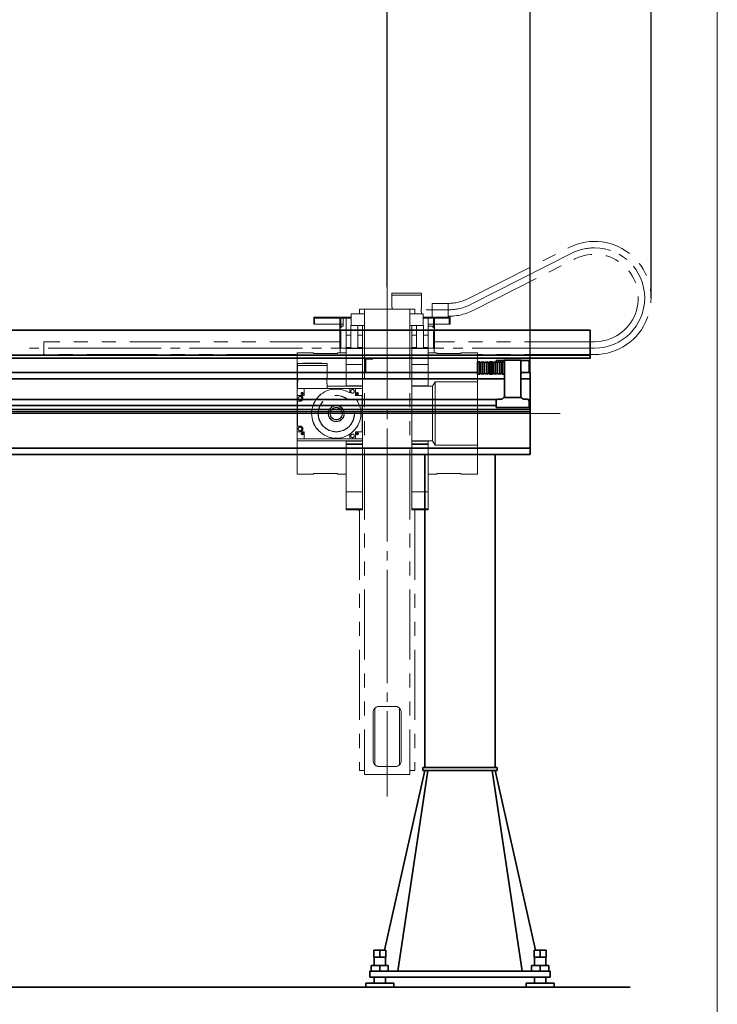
# Model space of a CAD drawing. Header units: millimetres. Extents: x 20 to 400, y 0 to 275.
# Tile 8 of 21: x 127 to 190, y 96 to 185. Entities that reach past the tile are written whole.
import ezdxf

# ---------------------------------------------------------------- set-up
doc = ezdxf.new("R2010")
doc.units = ezdxf.units.MM
for name, pattern in [('SLD-Durchgehend', [0]), ('SLD-Phantom', [12.7, 6.35, -1.27, 1.27, -1.27, 1.27, -1.27]), ('SLD-Punktstrich', [19.05, 15.24, -1.27, 1.27, -1.27])]:
    doc.linetypes.add(name, pattern=pattern)
doc.layers.add('KOPF', color=7, linetype='SLD-Durchgehend')
doc.styles.add('SLDTEXTSTYLE0', font='Gill Sans MT Pro Medium')
doc.dimstyles.new('SLDDIMSTYLE0', dxfattribs={"dimtxt": 1.924756, "dimasz": 2.5, "dimexe": 0, "dimexo": 0.0625, "dimgap": 0.481189, "dimtad": 1, "dimlfac": 55, "dimrnd": 1e-09, "dimzin": 12, "dimdsep": 46, "dimtxsty": 'SLDTEXTSTYLE0', "dimsah": 1, "dimcen": 0.09, "dimadec": 0, "dimazin": 3, "dimtfac": 1, "dimtofl": 0, "dimtmove": 0, "dimatfit": 3, "dimfxl": 1, "dimfrac": 2, "dimtolj": 1, "dimtzin": 12, "dimarcsym": 0})
doc.dimstyles.new('SLDDIMSTYLE2', dxfattribs={"dimtxt": 1.924756, "dimasz": 2.5, "dimexe": 0, "dimexo": 0.0625, "dimgap": 0.481189, "dimtad": 1, "dimdec": 1, "dimlfac": 55, "dimrnd": 1e-09, "dimzin": 12, "dimdsep": 46, "dimtxsty": 'SLDTEXTSTYLE0', "dimsah": 1, "dimcen": 0.09, "dimadec": 0, "dimazin": 3, "dimtfac": 1, "dimtofl": 0, "dimtmove": 0, "dimatfit": 3, "dimfxl": 1, "dimfrac": 2, "dimtolj": 1, "dimtzin": 12, "dimarcsym": 0})

# ---------------------------------------------------------------- blocks, each defined once
blk = doc.blocks.new('_D_1')
at = {"layer": 'KOPF', "color": 7}
for p, q in [((60.503, 182.422), (60.503, 195.531)), ((160.062, 160.603), (160.062, 195.531)), ((160.062, 194.531), (60.503, 194.531))]:
    blk.add_line(p, q, dxfattribs=at)
for points in [[(60.503, 194.531), (63.003, 194.181), (63.003, 194.881)], [(160.062, 194.531), (157.562, 194.881), (157.562, 194.181)]]:
    blk.add_solid(points, dxfattribs=at)
at = {"layer": 'KOPF', "color": 7, "insert": (94.057, 197.634), "char_height": 2.11667, "attachment_point": 1, "style": 'SLDTEXTSTYLE0'}
blk.add_mtext('Hub, course, stroke = sy+ay', dxfattribs=at)
blk = doc.blocks.new('_D_3')
at = {"layer": 'KOPF', "color": 7}
for p, q in [((160.062, 160.603), (160.062, 195.531)), ((173.026, 152.331), (173.026, 195.531)), ((173.026, 194.531), (160.062, 194.531))]:
    blk.add_line(p, q, dxfattribs=at)
for points in [[(160.062, 194.531), (162.562, 194.181), (162.562, 194.881)], [(173.026, 194.531), (170.526, 194.881), (170.526, 194.181)]]:
    blk.add_solid(points, dxfattribs=at)
at = {"layer": 'KOPF', "color": 7, "insert": (165.75, 197.634), "char_height": 2.117, "attachment_point": 1, "style": 'SLDTEXTSTYLE0'}
blk.add_mtext('B', dxfattribs=at)
blk = doc.blocks.new('_D_4')
at = {"layer": 'KOPF', "color": 7}
for p, q in [((47.571, 152.331), (47.571, 200.531)), ((173.026, 152.331), (173.026, 200.531)), ((173.026, 199.531), (47.571, 199.531))]:
    blk.add_line(p, q, dxfattribs=at)
for points in [[(47.571, 199.531), (50.071, 199.181), (50.071, 199.881)], [(173.026, 199.531), (170.526, 199.881), (170.526, 199.181)]]:
    blk.add_solid(points, dxfattribs=at)
at = {"layer": 'KOPF', "color": 7, "insert": (100.799, 202.634), "char_height": 2.11667, "attachment_point": 1, "style": 'SLDTEXTSTYLE0'}
blk.add_mtext('Ly = A+sy+ay+B', dxfattribs=at)
blk = doc.blocks.new('_D_6')
at = {"layer": 'KOPF', "color": 7}
for p, q in [((173.026, 152.331), (173.026, 195.531)), ((183.994, 159.622), (183.994, 195.531)), ((173.026, 194.531), (183.994, 194.531))]:
    blk.add_line(p, q, dxfattribs=at)
for points in [[(173.026, 194.531), (175.526, 194.181), (175.526, 194.881)], [(183.994, 194.531), (181.494, 194.881), (181.494, 194.181)]]:
    blk.add_solid(points, dxfattribs=at)
at = {"layer": 'KOPF', "color": 7, "insert": (175.378, 197.634), "char_height": 2.1167, "attachment_point": 1, "style": 'SLDTEXTSTYLE0'}
blk.add_mtext('603.3', dxfattribs=at)

msp = doc.modelspace()

# ---------------------------------------------------------------- linework, layer by layer
at = {"color": 7, "linetype": 'SLD-Phantom', "lineweight": 18}
for p, q in [((167.38389, 159.5577), (176.55189, 164.19684)), ((167.90928, 158.51942), (177.07728, 163.15856)), ((160.49228, 160.04886), (160.49228, 159.86704)), ((161.83773, 160.04886), (160.49228, 160.04886)), ((160.49228, 159.86704), (163.18319, 159.86704)), ((160.49409, 159.86704), (160.49409, 158.79363)), ((160.97409, 160.06704), (160.97409, 160.04886)), ((161.83773, 160.06704), (160.97409, 160.06704)), ((162.70137, 160.06704), (161.83773, 160.06704)), ((163.18319, 160.04886), (161.83773, 160.04886)), ((162.70137, 160.04886), (162.70137, 160.06704)), ((163.18137, 158.79379), (163.18137, 159.86704)), ((163.18319, 159.86704), (163.18319, 160.04886)), ((165.5804, 159.13086), (164.12586, 159.13086)), ((164.12586, 157.87613), (164.12586, 159.13086)), ((165.5804, 157.87613), (165.5804, 159.13086)), ((165.59422, 159.13067), (165.5804, 159.13067)), ((156.80768, 158.18158), (158.01677, 158.18158)), ((156.80768, 157.12704), (156.80768, 158.18158)), ((157.55313, 158.6034), (157.55313, 158.18158)), ((157.55313, 158.6034), (158.01677, 158.6034)), ((158.01677, 158.6034), (158.01677, 116.42158)), ((158.01677, 158.6034), (162.10768, 158.6034)), ((162.10768, 158.6034), (162.10768, 116.42158)), ((162.10768, 158.6034), (162.57131, 158.6034)), ((162.10768, 158.18158), (163.31677, 158.18158)), ((162.57131, 158.6034), (162.57131, 158.18158)), ((163.18137, 158.18158), (163.18137, 158.21349)), ((163.31677, 157.12704), (163.31677, 158.18158)), ((165.59422, 157.96704), (165.5804, 157.96704)), ((153.39859, 157.23977), (153.39859, 157.87613)), ((153.39859, 157.87613), (156.03495, 157.87613)), ((153.39859, 157.23977), (153.47131, 157.23977)), ((153.47131, 157.8034), (153.47131, 157.23977)), ((155.77131, 157.8034), (153.47131, 157.8034)), ((153.47131, 157.23977), (155.77131, 157.23977)), ((155.77131, 156.51249), (155.77131, 157.8034)), ((156.03495, 157.8034), (155.86222, 157.8034)), ((155.86222, 156.94886), (155.86222, 157.8034)), ((155.86222, 157.23977), (156.0804, 157.23977)), ((156.03495, 157.8034), (156.03495, 157.87613)), ((156.03495, 157.87613), (156.33495, 157.87613)), ((156.03495, 157.8034), (156.33495, 157.8034)), ((156.0804, 157.78522), (156.0804, 157.05795)), ((156.33495, 157.78522), (156.0804, 157.78522)), ((156.80768, 157.87613), (156.33495, 157.87613)), ((156.33495, 157.87613), (156.33495, 157.78522)), ((156.80768, 157.78522), (156.33495, 157.78522)), ((156.33495, 157.78522), (156.33495, 156.23977)), ((156.76677, 157.12704), (156.76677, 155.05795)), ((156.80768, 157.12704), (156.76677, 157.12704)), ((156.80768, 157.12704), (158.01677, 157.12704)), ((157.39404, 155.05795), (157.39404, 157.12704)), ((157.82586, 157.12704), (157.82586, 156.23977)), ((162.10768, 157.12704), (163.31677, 157.12704)), ((162.29859, 156.23977), (162.29859, 157.12704)), ((162.7304, 157.12704), (162.7304, 155.05795)), ((163.78949, 157.87613), (163.31677, 157.87613)), ((163.78949, 157.78522), (163.31677, 157.78522)), ((163.35768, 157.12704), (163.31677, 157.12704)), ((163.35768, 155.05795), (163.35768, 157.12704)), ((163.78949, 157.87613), (165.76222, 157.87613)), ((163.78949, 157.78522), (163.78949, 157.87613)), ((164.26222, 157.8034), (163.78949, 157.8034)), ((163.78949, 156.23977), (163.78949, 157.78522)), ((163.78949, 157.23977), (164.26222, 157.23977)), ((164.26222, 156.94886), (164.26222, 157.8034)), ((165.68949, 157.8034), (164.35313, 157.8034)), ((164.35313, 156.51249), (164.35313, 157.8034)), ((164.35313, 157.23977), (165.68949, 157.23977)), ((165.68949, 157.8034), (165.68949, 157.23977)), ((165.68949, 157.23977), (165.76222, 157.23977)), ((165.76222, 157.23977), (165.76222, 157.87613)), ((155.77131, 155.05795), (155.77131, 156.51249)), ((155.77131, 156.51249), (155.86222, 156.51249)), ((155.97131, 157.05795), (155.78949, 156.87613)), ((155.78949, 156.87613), (155.78949, 156.6034)), ((155.78949, 156.6034), (155.86222, 156.6034)), ((155.86222, 156.6034), (155.86222, 155.05795)), ((156.0804, 157.05795), (155.97131, 157.05795)), ((156.76677, 156.23977), (156.33495, 156.23977)), ((156.33495, 156.23977), (156.33495, 155.14886)), ((157.82586, 156.23977), (157.39404, 156.23977)), ((157.82586, 156.23977), (157.82586, 155.14886)), ((162.7304, 156.23977), (162.29859, 156.23977)), ((162.29859, 155.14886), (162.29859, 156.23977)), ((163.78949, 156.23977), (163.35768, 156.23977)), ((164.15313, 157.05795), (163.78949, 157.05795)), ((163.78949, 155.14886), (163.78949, 156.23977)), ((164.33495, 156.87613), (164.15313, 157.05795)), ((164.26222, 156.6034), (164.33495, 156.6034)), ((164.26222, 155.05795), (164.26222, 156.6034)), ((164.35313, 156.51249), (164.26222, 156.51249)), ((164.33495, 156.6034), (164.33495, 156.87613)), ((164.35313, 155.05795), (164.35313, 156.51249)), ((128.92131, 155.65795), (128.92131, 154.49431)), ((155.77131, 155.65795), (128.92131, 155.65795)), ((178.86695, 155.65795), (164.35313, 155.65795)), ((151.8804, 154.49431), (128.92131, 154.49431)), ((153.3804, 154.64886), (151.8804, 154.64886)), ((151.8804, 154.64886), (151.8804, 152.31225)), ((153.3804, 154.59431), (153.3804, 154.64886)), ((155.56222, 154.59431), (153.3804, 154.59431)), ((156.33495, 154.64886), (155.56222, 154.64886)), ((155.56222, 154.64886), (155.56222, 154.59431)), ((155.77131, 155.05795), (155.78949, 155.05795)), ((155.78949, 155.05795), (155.78949, 154.64886)), ((155.86222, 155.05795), (155.78949, 155.05795)), ((156.76677, 155.14886), (156.33495, 155.14886)), ((156.33495, 155.14886), (156.33495, 155.05795)), ((156.33495, 155.05795), (156.33495, 154.43977)), ((157.82586, 155.05795), (156.33495, 155.05795)), ((157.82586, 154.43977), (156.33495, 154.43977)), ((156.33495, 154.43977), (156.33495, 153.6034)), ((157.82586, 155.14886), (157.39404, 155.14886)), ((157.82586, 155.14886), (157.82586, 155.05795)), ((157.82586, 154.43977), (157.82586, 155.05795)), ((157.82586, 154.43977), (157.82586, 153.6034)), ((162.7304, 155.14886), (162.29859, 155.14886)), ((162.29859, 155.05795), (162.29859, 155.14886)), ((162.29859, 154.43977), (162.29859, 155.05795)), ((163.78949, 155.05795), (162.29859, 155.05795)), ((162.29859, 153.6034), (162.29859, 154.43977)), ((163.78949, 154.43977), (162.29859, 154.43977)), ((163.78949, 155.14886), (163.35768, 155.14886)), ((163.78949, 155.05795), (163.78949, 155.14886)), ((163.78949, 154.43977), (163.78949, 155.05795)), ((164.56222, 154.64886), (163.78949, 154.64886)), ((163.78949, 153.6034), (163.78949, 154.43977)), ((164.33495, 155.05795), (164.26222, 155.05795)), ((164.35313, 155.05795), (164.33495, 155.05795)), ((164.33495, 154.64886), (164.33495, 155.05795)), ((164.56222, 154.59431), (164.56222, 154.64886)), ((166.74404, 154.59431), (164.56222, 154.59431)), ((168.24404, 154.64886), (166.74404, 154.64886)), ((166.74404, 154.64886), (166.74404, 154.59431)), ((168.24404, 152.31225), (168.24404, 154.64886)), ((178.86695, 154.49431), (168.24404, 154.49431)), ((151.91677, 153.68607), (151.91677, 153.50426)), ((154.60768, 153.68607), (151.91677, 153.68607)), ((151.91677, 153.50426), (154.60768, 153.50426)), ((151.91859, 153.50426), (151.91859, 152.43101)), ((152.39859, 153.70426), (152.39859, 153.68607)), ((154.12586, 153.70426), (152.39859, 153.70426)), ((154.12586, 153.68607), (154.12586, 153.70426)), ((154.60586, 152.43085), (154.60586, 153.50426)), ((154.60768, 153.50426), (154.60768, 153.68607)), ((157.82586, 153.6034), (156.33495, 153.6034)), ((156.33495, 153.6034), (156.33495, 151.64627)), ((157.82586, 153.6034), (157.82586, 151.64627)), ((163.78949, 153.6034), (162.29859, 153.6034)), ((162.29859, 151.64627), (162.29859, 153.6034)), ((163.78949, 151.64627), (163.78949, 153.6034)), ((151.8804, 152.31225), (151.93919, 152.31225)), ((151.8804, 152.31225), (151.8804, 151.62045)), ((151.91859, 151.85071), (151.91859, 151.41335)), ((154.58526, 152.31225), (156.33495, 152.31225)), ((154.60586, 151.41335), (154.60586, 151.84971)), ((168.24404, 152.31225), (163.78949, 152.31225)), ((164.42564, 152.0175), (164.16435, 151.62045)), ((164.42564, 146.28021), (164.42564, 152.0175)), ((168.24404, 152.0175), (164.42564, 152.0175)), ((168.24404, 152.0175), (168.24404, 152.31225)), ((168.24404, 146.28021), (168.24404, 152.0175)), ((151.91859, 151.62045), (151.8804, 151.62045)), ((151.8804, 146.67726), (151.8804, 151.62045)), ((151.89859, 150.78153), (151.89859, 151.41335)), ((151.89859, 151.41335), (152.53495, 151.41335)), ((152.28756, 151.02437), (152.32861, 150.98332)), ((152.32861, 150.93428), (152.29859, 150.90426)), ((152.40768, 150.90426), (152.29859, 150.90426)), ((152.37765, 150.98332), (152.40768, 151.01335)), ((152.40768, 150.90426), (152.37765, 150.93428)), ((152.40768, 151.01335), (152.40768, 150.90426)), ((152.42812, 150.90426), (152.40768, 150.90426)), ((152.40768, 150.90426), (152.41274, 150.89919)), ((152.40768, 150.90426), (152.40768, 150.88381)), ((152.41274, 150.89919), (152.40768, 150.88381)), ((152.42812, 150.90426), (152.41274, 150.89919)), ((152.53495, 150.77698), (152.53495, 151.41335)), ((152.53495, 151.41335), (156.65768, 151.41335)), ((157.82586, 151.62045), (154.60586, 151.62045)), ((157.82586, 151.64627), (156.33495, 151.64627)), ((156.65768, 151.41335), (156.65768, 151.01903)), ((156.66222, 151.41335), (156.65768, 151.41335)), ((156.66222, 151.01608), (156.66222, 151.41335)), ((157.17131, 151.41335), (156.66222, 151.41335)), ((157.17131, 150.77698), (157.17131, 151.41335)), ((157.17586, 151.41335), (157.17131, 151.41335)), ((157.17586, 150.77698), (157.17586, 151.41335)), ((157.17586, 151.41335), (157.80768, 151.41335)), ((157.28756, 150.99392), (157.27814, 151.01335)), ((157.29352, 150.89919), (157.27814, 150.90426)), ((157.29859, 150.90426), (157.27814, 150.90426)), ((157.29352, 150.89919), (157.29859, 150.90426)), ((157.29859, 150.88381), (157.29352, 150.89919)), ((157.29859, 151.01335), (157.32861, 150.98332)), ((157.29859, 150.90426), (157.29859, 151.01335)), ((157.32861, 150.93428), (157.29859, 150.90426)), ((157.29859, 150.88381), (157.29859, 150.90426)), ((157.40768, 150.90426), (157.29859, 150.90426)), ((157.37765, 150.98332), (157.4187, 151.02437)), ((157.40768, 150.90426), (157.37765, 150.93428)), ((157.80768, 151.41335), (157.80768, 150.77698)), ((157.82586, 151.64627), (157.82586, 151.62045)), ((157.82586, 151.62045), (157.82586, 146.67726)), ((163.78949, 151.64627), (162.29859, 151.64627)), ((162.29859, 151.62045), (162.29859, 151.64627)), ((164.16435, 151.62045), (162.29859, 151.62045)), ((162.29859, 146.67726), (162.29859, 151.62045)), ((164.16435, 146.67726), (164.16435, 151.62045)), ((151.89859, 150.78153), (152.15313, 150.78153)), ((151.89859, 150.77698), (151.89859, 150.78153)), ((152.15313, 150.77698), (151.89859, 150.77698)), ((151.89859, 150.29971), (151.89859, 150.77698)), ((151.91677, 150.29971), (151.89859, 150.29971)), ((151.91677, 150.29971), (151.91677, 150.26789)), ((152.15313, 150.26789), (151.91677, 150.26789)), ((151.91677, 150.26789), (151.91677, 150.26335)), ((152.15313, 150.26335), (151.91677, 150.26335)), ((151.91677, 148.01789), (151.91677, 150.26335)), ((152.20145, 150.77698), (152.53495, 150.77698)), ((157.17586, 150.77698), (157.17131, 150.77698)), ((157.17586, 150.77698), (157.80768, 150.77698)), ((157.78949, 147.50426), (157.78949, 150.77698)), ((151.89859, 147.98153), (151.91677, 147.98153)), ((151.89859, 147.50426), (151.89859, 147.98153)), ((152.15313, 147.50426), (151.89859, 147.50426)), ((151.89859, 147.49971), (151.89859, 147.50426)), ((152.15313, 147.49971), (151.89859, 147.49971)), ((151.89859, 146.86789), (151.89859, 147.49971)), ((151.91677, 148.01789), (152.15313, 148.01789)), ((151.91677, 148.01789), (151.91677, 148.01335)), ((152.15313, 148.01335), (151.91677, 148.01335)), ((151.91677, 148.01335), (151.91677, 147.98153)), ((152.53495, 147.50426), (152.20145, 147.50426)), ((152.32861, 147.29792), (152.28756, 147.25687)), ((152.29859, 147.37698), (152.32861, 147.34696)), ((152.29859, 147.37698), (152.40768, 147.37698)), ((152.37765, 147.34696), (152.40768, 147.37698)), ((152.40768, 147.26789), (152.37765, 147.29792)), ((152.40768, 147.39743), (152.40768, 147.37698)), ((152.40768, 147.39743), (152.41274, 147.38205)), ((152.41274, 147.38205), (152.40768, 147.37698)), ((152.40768, 147.37698), (152.42812, 147.37698)), ((152.40768, 147.37698), (152.40768, 147.26789)), ((152.41274, 147.38205), (152.42812, 147.37698)), ((152.53495, 146.86789), (152.53495, 147.50426)), ((156.65768, 147.26221), (156.65768, 146.86789)), ((156.66222, 146.86789), (156.66222, 147.26516)), ((157.17131, 146.86789), (157.17131, 147.50426)), ((157.17131, 147.50426), (157.17586, 147.50426)), ((157.17586, 146.86789), (157.17586, 147.50426)), ((157.17586, 147.50426), (157.80768, 147.50426)), ((157.27814, 147.37698), (157.29352, 147.38205)), ((157.27814, 147.37698), (157.29859, 147.37698)), ((157.28756, 147.35756), (157.27814, 147.37698)), ((157.29352, 147.38205), (157.29859, 147.39743)), ((157.29859, 147.37698), (157.29352, 147.38205)), ((157.29859, 147.37698), (157.29859, 147.39743)), ((157.29859, 147.37698), (157.40768, 147.37698)), ((157.29859, 147.26789), (157.29859, 147.37698)), ((157.29859, 147.37698), (157.32861, 147.34696)), ((157.32861, 147.29792), (157.29859, 147.26789)), ((157.37765, 147.34696), (157.40768, 147.37698)), ((157.4187, 147.25687), (157.37765, 147.29792)), ((157.80768, 147.50426), (157.80768, 146.86789)), ((157.82586, 146.67726), (151.8804, 146.67726)), ((151.8804, 146.67726), (151.8804, 145.98546)), ((152.53495, 146.86789), (151.89859, 146.86789)), ((156.65768, 146.86789), (152.53495, 146.86789)), ((157.82586, 146.63585), (156.33495, 146.63585)), ((156.33495, 146.38914), (156.33495, 146.63585)), ((157.82586, 146.38914), (156.33495, 146.38914)), ((156.33495, 146.34773), (156.33495, 146.38914)), ((156.66222, 146.86789), (156.65768, 146.86789)), ((157.17131, 146.86789), (156.66222, 146.86789)), ((157.17586, 146.86789), (157.17131, 146.86789)), ((157.80768, 146.86789), (157.17586, 146.86789)), ((157.82586, 146.67726), (157.82586, 146.63585)), ((157.82586, 146.63585), (157.82586, 146.38914)), ((157.82586, 146.38914), (157.82586, 146.34773)), ((162.29859, 146.67726), (164.16435, 146.67726)), ((162.29859, 146.63585), (162.29859, 146.67726)), ((163.78949, 146.63585), (162.29859, 146.63585)), ((162.29859, 146.38914), (162.29859, 146.63585)), ((163.78949, 146.38914), (162.29859, 146.38914)), ((162.29859, 146.34773), (162.29859, 146.38914)), ((163.78949, 146.63585), (163.78949, 146.38914)), ((163.78949, 146.38914), (163.78949, 146.34773)), ((164.16435, 146.67726), (164.42564, 146.28021)), ((151.8804, 145.98546), (156.33495, 145.98546)), ((151.8804, 145.98546), (151.8804, 143.64886)), ((157.82586, 146.34773), (156.33495, 146.34773)), ((156.33495, 146.34773), (156.33495, 142.05795)), ((157.82586, 146.34773), (157.82586, 142.05795)), ((163.78949, 146.34773), (162.29859, 146.34773)), ((162.29859, 142.05795), (162.29859, 146.34773)), ((163.78949, 142.05795), (163.78949, 146.34773)), ((168.24404, 145.98546), (163.78949, 145.98546)), ((164.42564, 146.28021), (168.24404, 146.28021)), ((168.24404, 145.98546), (168.24404, 146.28021)), ((168.24404, 143.64886), (168.24404, 145.98546)), ((153.3804, 143.64886), (153.3804, 143.7034)), ((153.3804, 143.7034), (155.56222, 143.7034)), ((155.56222, 143.7034), (155.56222, 143.64886)), ((164.56222, 143.64886), (164.56222, 143.7034)), ((164.56222, 143.7034), (166.74404, 143.7034)), ((166.74404, 143.7034), (166.74404, 143.64886)), ((151.8804, 143.64886), (153.3804, 143.64886)), ((155.56222, 143.64886), (156.33495, 143.64886)), ((164.56222, 143.64886), (163.78949, 143.64886)), ((168.24404, 143.64886), (166.74404, 143.64886)), ((157.82586, 142.05795), (156.33495, 142.05795)), ((156.33495, 142.05795), (156.33495, 140.51249)), ((157.82586, 142.05795), (157.82586, 140.51249)), ((163.78949, 142.05795), (162.29859, 142.05795)), ((162.29859, 140.51249), (162.29859, 142.05795)), ((163.78949, 140.51249), (163.78949, 142.05795)), ((157.82586, 140.51249), (156.33495, 140.51249)), ((156.33495, 140.51249), (156.33495, 140.42158)), ((157.82586, 140.42158), (156.33495, 140.42158)), ((157.55313, 140.42158), (157.55313, 116.78522)), ((157.82586, 140.51249), (157.82586, 140.42158)), ((163.78949, 140.51249), (162.29859, 140.51249)), ((162.29859, 140.42158), (162.29859, 140.51249)), ((163.78949, 140.42158), (162.29859, 140.42158)), ((162.57131, 140.42158), (162.57131, 116.78522)), ((163.78949, 140.42158), (163.78949, 140.51249)), ((158.93495, 122.42878), (158.93495, 117.32347)), ((160.78949, 122.6034), (159.33495, 122.6034)), ((161.18949, 122.42878), (161.18949, 117.32347)), ((158.78949, 122.05795), (158.78949, 117.69431)), ((161.33495, 117.69431), (161.33495, 122.05795)), ((159.33495, 117.14886), (160.78949, 117.14886)), ((157.55313, 116.78522), (158.01677, 116.78522)), ((158.01677, 116.42158), (162.10768, 116.42158)), ((162.10768, 116.78522), (162.57131, 116.78522))]:
    msp.add_line(p, q, dxfattribs=at)
at = {"color": 7, "linetype": 'SLD-Durchgehend', "lineweight": 35}
for p, q in [((178.4804, 156.71249), (64.82586, 156.71249)), ((178.4804, 154.43977), (178.4804, 156.71249)), ((178.4804, 154.43977), (68.71677, 154.43977)), ((178.4804, 154.16704), (178.4804, 154.43977)), ((158.02586, 154.16704), (68.71677, 154.16704)), ((158.75313, 154.16704), (158.02586, 154.16704)), ((158.02586, 154.16704), (158.02586, 153.94375)), ((158.09859, 153.94375), (158.02586, 153.94375)), ((158.02586, 153.94375), (158.02586, 152.86704)), ((158.75313, 154.09431), (158.09859, 154.09431)), ((158.09859, 154.09431), (158.09859, 153.94375)), ((158.09859, 153.94375), (158.09859, 152.86704)), ((178.4804, 154.16704), (158.75313, 154.16704)), ((158.75313, 154.16704), (158.75313, 154.09431)), ((168.42586, 153.84886), (168.24404, 153.84886)), ((168.24404, 153.27613), (168.24404, 153.84886)), ((168.51677, 153.78522), (168.42586, 153.84886)), ((168.42586, 153.27613), (168.42586, 153.84886)), ((168.70768, 153.84886), (168.51677, 153.78522)), ((168.51677, 153.27613), (168.51677, 153.78522)), ((168.89859, 153.78522), (168.70768, 153.84886)), ((168.70768, 153.27613), (168.70768, 153.84886)), ((169.08949, 153.84886), (168.89859, 153.78522)), ((168.89859, 153.27613), (168.89859, 153.78522)), ((169.2804, 153.78522), (169.08949, 153.84886)), ((169.08949, 153.27613), (169.08949, 153.84886)), ((169.38949, 153.82158), (169.2804, 153.78522)), ((169.2804, 153.27613), (169.2804, 153.78522)), ((169.55313, 153.82158), (169.38949, 153.82158)), ((169.38949, 153.27613), (169.38949, 153.82158)), ((169.66222, 153.78522), (169.55313, 153.82158)), ((169.55313, 153.27613), (169.55313, 153.82158)), ((169.85313, 153.84886), (169.66222, 153.78522)), ((169.66222, 153.27613), (169.66222, 153.78522)), ((170.04404, 153.78522), (169.85313, 153.84886)), ((169.85313, 153.27613), (169.85313, 153.84886)), ((169.93495, 153.82158), (169.93495, 153.94886)), ((169.93495, 153.94886), (170.11677, 153.94886)), ((170.23495, 153.84886), (170.04404, 153.78522)), ((170.04404, 153.27613), (170.04404, 153.78522)), ((170.33495, 153.94886), (170.11677, 153.94886)), ((170.42586, 153.78522), (170.23495, 153.84886)), ((170.23495, 153.27613), (170.23495, 153.84886)), ((170.33495, 153.94886), (170.64444, 153.94886)), ((170.51677, 153.84886), (170.42586, 153.78522)), ((170.42586, 153.27613), (170.42586, 153.78522)), ((170.69859, 153.84886), (170.51677, 153.84886)), ((170.51677, 153.27613), (170.51677, 153.84886)), ((170.64444, 153.94886), (170.64444, 153.99723)), ((170.64444, 153.99723), (170.69859, 153.99723)), ((170.69859, 153.99723), (172.17131, 153.99723)), ((170.69859, 153.68721), (170.69859, 153.99723)), ((170.69859, 152.01265), (170.69859, 153.68721)), ((172.17131, 153.68721), (172.17131, 153.99723)), ((172.17131, 153.99723), (172.22546, 153.99723)), ((172.17131, 152.01265), (172.17131, 153.68721)), ((172.22546, 153.99723), (172.22546, 153.94886)), ((172.22546, 153.94886), (172.53495, 153.94886)), ((172.53495, 153.94886), (172.75313, 153.94886)), ((172.75313, 153.94886), (172.93495, 153.94886)), ((172.93495, 153.94886), (172.93495, 152.86704)), ((168.24404, 152.86704), (68.71677, 152.86704)), ((168.24404, 152.7034), (168.24404, 153.27613)), ((168.24404, 152.7034), (168.42586, 152.7034)), ((168.42586, 152.7034), (168.42586, 153.27613)), ((168.42586, 152.7034), (168.51677, 152.76704)), ((168.51677, 152.76704), (168.51677, 153.27613)), ((168.51677, 152.76704), (168.70768, 152.7034)), ((168.70768, 152.7034), (168.70768, 153.27613)), ((168.70768, 152.7034), (168.89859, 152.76704)), ((168.89859, 152.76704), (168.89859, 153.27613)), ((168.89859, 152.76704), (169.08949, 152.7034)), ((169.08949, 152.7034), (169.08949, 153.27613)), ((169.08949, 152.7034), (169.2804, 152.76704)), ((169.2804, 152.76704), (169.2804, 153.27613)), ((169.2804, 152.76704), (169.38949, 152.73067)), ((169.38949, 152.73067), (169.38949, 153.27613)), ((169.38949, 152.73067), (169.55313, 152.73067)), ((169.55313, 152.73067), (169.55313, 153.27613)), ((169.55313, 152.73067), (169.66222, 152.76704)), ((169.66222, 152.76704), (169.66222, 153.27613)), ((169.66222, 152.76704), (169.85313, 152.7034)), ((169.85313, 152.7034), (169.85313, 153.27613)), ((169.85313, 152.7034), (170.04404, 152.76704)), ((170.04404, 152.76704), (170.04404, 153.27613)), ((170.04404, 152.76704), (170.23495, 152.7034)), ((170.23495, 152.7034), (170.23495, 153.27613)), ((170.23495, 152.7034), (170.42586, 152.76704)), ((170.42586, 152.76704), (170.42586, 153.27613)), ((170.42586, 152.76704), (170.51677, 152.7034)), ((170.51677, 152.7034), (170.51677, 153.27613)), ((170.51677, 152.7034), (170.69859, 152.7034)), ((172.18227, 152.75185), (172.22546, 152.75185)), ((172.53495, 152.86704), (172.22546, 152.86704)), ((172.22546, 152.86704), (172.22546, 152.75185)), ((172.75313, 152.86704), (172.53495, 152.86704)), ((172.8099, 152.86704), (172.75313, 152.86704)), ((173.02404, 152.86704), (172.8099, 152.86704)), ((173.02404, 152.29431), (173.02404, 152.86704)), ((68.71677, 152.29431), (170.69859, 152.29431)), ((170.69859, 151.59565), (170.69859, 152.01265)), ((172.17131, 152.29431), (173.02586, 152.29431)), ((172.17131, 151.59565), (172.17131, 152.01265)), ((173.02586, 152.33067), (173.02404, 152.33067)), ((173.02586, 152.33067), (173.02586, 152.29431)), ((173.02586, 151.89431), (173.02586, 152.29431)), ((173.02586, 150.43431), (173.02586, 151.89431)), ((170.69859, 150.8034), (170.69859, 151.59565)), ((172.17131, 150.8034), (172.17131, 151.59565)), ((170.07257, 150.43431), (68.71677, 150.43431)), ((169.93495, 149.70704), (169.93495, 150.25795)), ((170.11677, 150.43977), (170.33495, 150.43977)), ((170.64665, 150.61613), (172.22324, 150.61613)), ((172.75313, 150.43977), (172.53495, 150.43977)), ((173.02404, 150.43431), (172.79733, 150.43431)), ((172.93495, 149.70704), (172.93495, 150.25795)), ((173.02586, 150.43431), (173.02404, 150.43431)), ((173.02404, 149.87067), (173.02404, 150.43431)), ((173.02586, 150.43431), (173.02586, 149.52522)), ((169.93495, 149.87067), (68.71677, 149.87067)), ((173.02586, 149.52522), (68.71677, 149.52522)), ((173.02586, 149.28886), (68.71677, 149.28886)), ((169.93495, 149.70704), (172.93495, 149.70704)), ((173.02404, 149.87067), (172.93495, 149.87067)), ((173.02586, 149.52522), (173.02586, 149.28886)), ((173.02586, 146.4034), (173.02586, 149.28886)), ((173.02586, 146.0034), (173.02586, 146.4034)), ((173.02586, 146.0034), (68.71677, 146.0034)), ((173.02404, 145.43067), (173.02404, 146.0034)), ((173.02586, 145.96704), (173.02404, 145.96704)), ((173.02586, 146.0034), (173.02586, 145.96704)), ((173.02404, 145.43067), (68.71677, 145.43067)), ((163.4804, 117.05795), (163.4804, 145.43067)), ((169.84404, 117.05795), (169.84404, 145.43067)), ((163.29859, 117.05795), (163.29859, 116.78522)), ((163.29859, 117.05795), (170.02586, 117.05795)), ((170.02586, 117.05795), (170.02586, 116.78522)), ((163.4804, 116.78522), (159.81618, 100.49977)), ((163.75313, 116.78522), (161.02586, 98.6034)), ((163.29859, 116.78522), (170.02586, 116.78522)), ((169.57131, 116.78522), (172.29859, 98.6034)), ((169.84404, 116.78522), (173.50827, 100.49977)), ((158.84404, 100.49977), (158.84404, 99.8634)), ((158.84404, 100.49977), (159.38949, 100.49977)), ((159.38949, 100.49977), (159.38949, 99.8634)), ((159.38949, 100.49977), (159.93495, 100.49977)), ((159.93495, 100.49977), (159.93495, 99.8634)), ((173.38949, 100.49977), (173.38949, 99.8634)), ((173.38949, 100.49977), (173.93495, 100.49977)), ((173.93495, 100.49977), (173.93495, 99.8634)), ((173.93495, 100.49977), (174.4804, 100.49977)), ((174.4804, 100.49977), (174.4804, 99.8634)), ((158.61677, 99.11249), (158.61677, 98.6034)), ((158.61677, 99.11249), (159.38949, 99.11249)), ((158.84404, 99.8634), (159.38949, 99.8634)), ((158.8804, 99.8634), (158.8804, 99.11249)), ((159.38949, 99.8634), (159.93495, 99.8634)), ((159.38949, 99.11249), (159.38949, 98.6034)), ((159.38949, 99.11249), (160.16222, 99.11249)), ((159.89859, 99.11249), (159.89859, 99.8634)), ((160.16222, 99.11249), (160.16222, 98.6034)), ((173.16222, 99.11249), (173.16222, 98.6034)), ((173.16222, 99.11249), (173.93495, 99.11249)), ((173.38949, 99.8634), (173.93495, 99.8634)), ((173.42586, 99.8634), (173.42586, 99.11249)), ((173.93495, 99.8634), (174.4804, 99.8634)), ((173.93495, 99.11249), (173.93495, 98.6034)), ((173.93495, 99.11249), (174.70768, 99.11249)), ((174.44404, 99.11249), (174.44404, 99.8634)), ((174.70768, 99.11249), (174.70768, 98.6034)), ((158.4804, 98.6034), (158.4804, 98.05795)), ((158.4804, 98.6034), (174.84404, 98.6034)), ((174.84404, 98.6034), (174.84404, 98.05795)), ((158.11677, 97.51249), (158.11677, 97.14886)), ((160.66222, 97.51249), (158.11677, 97.51249)), ((158.4804, 98.05795), (174.84404, 98.05795)), ((158.8804, 98.05795), (158.8804, 97.51249)), ((159.89859, 97.51249), (159.89859, 98.05795)), ((160.66222, 97.14886), (160.66222, 97.51249)), ((172.66222, 97.51249), (172.66222, 97.14886)), ((175.20768, 97.51249), (172.66222, 97.51249)), ((173.42586, 98.05795), (173.42586, 97.51249)), ((174.44404, 97.51249), (174.44404, 98.05795)), ((175.20768, 97.14886), (175.20768, 97.51249)), ((158.11677, 97.14886), (159.38949, 97.14886)), ((159.38949, 97.14886), (160.66222, 97.14886)), ((172.66222, 97.14886), (173.93495, 97.14886)), ((173.93495, 97.14886), (175.20768, 97.14886))]:
    msp.add_line(p, q, dxfattribs=at)
at = {"color": 7, "linetype": 'SLD-Phantom', "lineweight": 18, "flags": 128}
msp.add_lwpolyline([(157.55313, 140.32111), (157.48749, 140.39425), (157.46411, 140.42158)], dxfattribs=at)
at = {"color": 7, "linetype": 'SLD-Phantom', "lineweight": 18}
for centre, radius in [((152.35313, 150.9588), 0.09273), ((155.44404, 149.14062), 2.22727), ((156.91677, 151.1588), 0.16364), ((157.35313, 150.9588), 0.09273), ((152.15313, 150.52244), 0.16364), ((155.44404, 149.14062), 1.64476), ((155.44404, 149.14062), 1.63636), ((155.44404, 149.14062), 0.72727), ((155.44404, 149.14062), 0.70779), ((155.44404, 149.14062), 0.55595), ((155.44404, 149.14062), 0.54545), ((152.15313, 147.7588), 0.16364), ((152.35313, 147.32244), 0.09273), ((156.91677, 147.12244), 0.16364), ((157.35313, 147.32244), 0.09273)]:
    msp.add_circle(centre, radius, dxfattribs=at)
for centre, radius, start, end in [((178.86695, 159.62177), 5.12745, 270, 116.8400865), ((178.86695, 159.62177), 3.96382, 270, 116.8400865), ((165.59422, 163.09449), 3.96382, 270, 296.8400865), ((165.59422, 163.09449), 5.12745, 270, 296.8400865), ((155.44404, 149.14062), 2.23636, 57.1335353, 302.8664647), ((155.44404, 149.14062), 2.23636, 56.9947796, 57.1335353), ((152.15313, 150.52244), 0.25909, 79.2517641, 90), ((152.15313, 150.52244), 0.25909, 270, 79.2517641), ((152.15313, 150.52244), 0.25455, 270, 90), ((152.15313, 147.7588), 0.25909, 280.7482359, 90), ((152.15313, 147.7588), 0.25455, 270, 90), ((152.15313, 147.7588), 0.25909, 270, 280.7482359), ((155.44404, 149.14062), 2.23636, 302.8664647, 303.0052204), ((159.33495, 122.05795), 0.54545, 90, 180), ((160.78949, 122.05795), 0.54545, 0, 90), ((159.33495, 117.69431), 0.54545, 180, 270), ((160.78949, 117.69431), 0.54545, 270, 0)]:
    msp.add_arc(centre, radius, start, end, dxfattribs=at)
at = {"color": 7, "linetype": 'SLD-Durchgehend', "lineweight": 35}
for centre, radius, start, end in [((170.11677, 150.25795), 0.18182, 90, 180), ((170.33495, 150.8034), 0.36364, 270, 329.002545), ((170.33495, 150.8034), 0.36364, 329.002545, 0), ((172.53495, 150.8034), 0.36364, 180, 210.997455), ((172.53495, 150.8034), 0.36364, 210.997455, 270), ((172.75313, 150.25795), 0.18182, 0, 90)]:
    msp.add_arc(centre, radius, start, end, dxfattribs=at)
at = {"color": 7, "linetype": 'SLD-Phantom', "lineweight": 18}
for points, knots in [([(160.49424, 158.79363), (160.4942, 158.79384), (160.49394, 158.79502), (160.4952, 158.78922), (160.49797, 158.77602), (160.50214, 158.75494), (160.50718, 158.72686), (160.51259, 158.69261), (160.51766, 158.6522), (160.52099, 158.62189), (160.52203, 158.6046), (160.5221, 158.6034)], [0, 0, 0, 0, 0.02969182, 0.16796386, 0.3009076, 0.4376068, 0.57244738, 0.71106147, 0.8482517, 0.98945877, 1, 1, 1, 1]), ([(163.18126, 158.79379), (163.18118, 158.79347), (163.18103, 158.79275), (163.17875, 158.7821), (163.17508, 158.764), (163.17034, 158.73873), (163.165, 158.70665), (163.15968, 158.66883), (163.15493, 158.62572), (163.15168, 158.58275), (163.14982, 158.54145), (163.14961, 158.51616), (163.1495, 158.5034)], [0, 0, 0, 0, 0.08730434, 0.19409268, 0.29759545, 0.40399461, 0.50942953, 0.6178439, 0.72454318, 0.83441532, 0.91647275, 1, 1, 1, 1]), ([(163.1495, 158.5034), (163.14967, 158.48749), (163.15001, 158.45521), (163.15269, 158.40838), (163.15667, 158.36387), (163.1616, 158.32345), (163.16701, 158.28751), (163.17223, 158.25768), (163.17677, 158.23431), (163.17988, 158.21937), (163.1814, 158.21233), (163.18121, 158.21323), (163.18115, 158.21349)], [0, 0, 0, 0, 0.1041311, 0.21132757, 0.31544605, 0.42250105, 0.52816054, 0.63681933, 0.74348684, 0.8533396, 0.95834965, 1, 1, 1, 1]), ([(151.9188, 151.85071), (151.91878, 151.85062), (151.91874, 151.8504), (151.92061, 151.85912), (151.92395, 151.87535), (151.92854, 151.89934), (151.93376, 151.9298), (151.93917, 151.96668), (151.94406, 152.00846), (151.94792, 152.05456), (151.95021, 152.10253), (151.95071, 152.15174), (151.94941, 152.19967), (151.94647, 152.24614), (151.94227, 152.2893), (151.93718, 152.32892), (151.93179, 152.3634), (151.92665, 152.39207), (151.92237, 152.41367), (151.9196, 152.42686), (151.91839, 152.43243), (151.91866, 152.43118), (151.9187, 152.43101)], [0, 0, 0, 0, 0.03325544, 0.084919, 0.13806184, 0.19012134, 0.24363192, 0.29673312, 0.35136338, 0.40457716, 0.45939533, 0.51155122, 0.56525644, 0.61684896, 0.66989593, 0.72227919, 0.77612765, 0.8294324, 0.88430017, 0.93723759, 0.99177346, 1, 1, 1, 1]), ([(154.60586, 151.84971), (154.60569, 151.85047), (154.60536, 151.852), (154.60273, 151.86435), (154.59882, 151.88384), (154.59393, 151.91038), (154.58854, 151.94363), (154.58328, 151.9824), (154.5787, 152.02626), (154.57544, 152.07302), (154.57382, 152.12199), (154.57403, 152.17052), (154.57601, 152.21832), (154.57948, 152.26334), (154.5841, 152.30543), (154.58936, 152.343), (154.59474, 152.37548), (154.59959, 152.40136), (154.60334, 152.4198), (154.60557, 152.43021), (154.60567, 152.43066), (154.60571, 152.43085)], [0, 0, 0, 0, 0.05208483, 0.10570136, 0.15778033, 0.21133029, 0.26414242, 0.31845233, 0.37179532, 0.42673066, 0.47924791, 0.53334409, 0.5849607, 0.63805363, 0.69009833, 0.74359138, 0.79671563, 0.85137198, 0.90456841, 0.9593673, 1, 1, 1, 1]), ([(152.29859, 150.90426), (152.30472, 150.90088), (152.31136, 150.89722), (152.31753, 150.89352), (152.31801, 150.89323)], [0, 0, 0, 0, 0.92304342, 1, 1, 1, 1]), ([(152.31801, 150.89323), (152.3132, 150.89061), (152.30687, 150.88717), (152.30019, 150.88446), (152.29859, 150.88381)], [0, 0, 0, 0, 0.76006094, 1, 1, 1, 1]), ([(152.38825, 150.89323), (152.38112, 150.89213), (152.3585, 150.88863), (152.33425, 150.89026), (152.31847, 150.89315), (152.31801, 150.89323)], [0, 0, 0, 0, 0.309179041, 0.979614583, 1, 1, 1, 1]), ([(152.32861, 150.98332), (152.3267, 150.97692), (152.32303, 150.96464), (152.32439, 150.94727), (152.32744, 150.9379), (152.32861, 150.93428)], [0, 0, 0, 0, 0.40037672, 0.76880336, 1, 1, 1, 1]), ([(152.37765, 150.98332), (152.37561, 150.98401), (152.36794, 150.98661), (152.35341, 150.98895), (152.33867, 150.98671), (152.33081, 150.98406), (152.32861, 150.98332)], [0, 0, 0, 0, 0.13125022, 0.49433489, 0.85841379, 1, 1, 1, 1]), ([(152.32861, 150.93428), (152.3302, 150.93374), (152.33752, 150.93124), (152.35174, 150.92863), (152.36704, 150.93072), (152.37524, 150.93347), (152.37765, 150.93428)], [0, 0, 0, 0, 0.102320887, 0.472951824, 0.845010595, 1, 1, 1, 1]), ([(152.37765, 150.93428), (152.37924, 150.93937), (152.38257, 150.95007), (152.38258, 150.96748), (152.37924, 150.9782), (152.37765, 150.98332)], [0, 0, 0, 0, 0.32204402, 0.67638619, 1, 1, 1, 1]), ([(152.38825, 150.89323), (152.39306, 150.89603), (152.39939, 150.89972), (152.40607, 150.90338), (152.40768, 150.90426)], [0, 0, 0, 0, 0.760060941, 1, 1, 1, 1]), ([(152.40768, 150.88381), (152.40154, 150.88643), (152.3949, 150.88927), (152.38873, 150.89295), (152.38825, 150.89323)], [0, 0, 0, 0, 0.92304342, 1, 1, 1, 1]), ([(152.40768, 151.01335), (152.41046, 151.00828), (152.41412, 151.00162), (152.41782, 150.9954), (152.4187, 150.99392)], [0, 0, 0, 0, 0.76177759, 1, 1, 1, 1]), ([(152.4187, 150.92368), (152.41559, 150.91832), (152.4119, 150.91198), (152.40824, 150.90529), (152.40768, 150.90426)], [0, 0, 0, 0, 0.84488588, 1, 1, 1, 1]), ([(152.42812, 151.01335), (152.42541, 151.00703), (152.42257, 151.00039), (152.41888, 150.99423), (152.4187, 150.99392)], [0, 0, 0, 0, 0.9507189, 1, 1, 1, 1]), ([(152.4187, 150.99392), (152.41973, 150.98732), (152.42314, 150.96561), (152.42186, 150.94135), (152.41894, 150.92502), (152.4187, 150.92368)], [0, 0, 0, 0, 0.2862435, 0.94118796, 1, 1, 1, 1]), ([(152.4187, 150.92368), (152.42004, 150.92133), (152.42361, 150.91508), (152.42639, 150.90841), (152.42812, 150.90426)], [0, 0, 0, 0, 0.37634964, 1, 1, 1, 1]), ([(157.27814, 150.90426), (157.28028, 150.90933), (157.28309, 150.91598), (157.2867, 150.9222), (157.28756, 150.92368)], [0, 0, 0, 0, 0.76177759, 1, 1, 1, 1]), ([(157.28756, 150.92368), (157.28652, 150.93033), (157.28311, 150.9521), (157.28441, 150.97636), (157.28733, 150.99263), (157.28756, 150.99392)], [0, 0, 0, 0, 0.28844127, 0.94353931, 1, 1, 1, 1]), ([(157.28756, 150.99392), (157.28895, 150.99628), (157.29265, 151.00253), (157.2963, 151.00919), (157.29859, 151.01335)], [0, 0, 0, 0, 0.37634964, 1, 1, 1, 1]), ([(157.29859, 150.90426), (157.29604, 150.90889), (157.29238, 150.91555), (157.28869, 150.92178), (157.28756, 150.92368)], [0, 0, 0, 0, 0.69556505, 1, 1, 1, 1]), ([(157.29859, 150.90426), (157.30472, 150.90088), (157.31136, 150.89722), (157.31753, 150.89352), (157.31801, 150.89323)], [0, 0, 0, 0, 0.92304342, 1, 1, 1, 1]), ([(157.31801, 150.89323), (157.3132, 150.89061), (157.30687, 150.88717), (157.30019, 150.88446), (157.29859, 150.88381)], [0, 0, 0, 0, 0.76006094, 1, 1, 1, 1]), ([(157.38825, 150.89323), (157.38112, 150.89213), (157.3585, 150.88863), (157.33425, 150.89026), (157.31847, 150.89315), (157.31801, 150.89323)], [0, 0, 0, 0, 0.30917904, 0.97961458, 1, 1, 1, 1]), ([(157.32861, 150.98332), (157.3267, 150.97692), (157.32303, 150.96464), (157.32439, 150.94727), (157.32744, 150.9379), (157.32861, 150.93428)], [0, 0, 0, 0, 0.40037672, 0.76880336, 1, 1, 1, 1]), ([(157.37765, 150.98332), (157.37561, 150.98401), (157.36794, 150.98661), (157.35341, 150.98895), (157.33867, 150.98671), (157.33081, 150.98406), (157.32861, 150.98332)], [0, 0, 0, 0, 0.13125022, 0.49433489, 0.85841379, 1, 1, 1, 1]), ([(157.32861, 150.93428), (157.3302, 150.93374), (157.33752, 150.93124), (157.35174, 150.92863), (157.36704, 150.93072), (157.37524, 150.93347), (157.37765, 150.93428)], [0, 0, 0, 0, 0.10232089, 0.47295182, 0.84501059, 1, 1, 1, 1]), ([(157.37765, 150.93428), (157.37924, 150.93937), (157.38257, 150.95007), (157.38258, 150.96748), (157.37924, 150.9782), (157.37765, 150.98332)], [0, 0, 0, 0, 0.322044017, 0.676386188, 1, 1, 1, 1]), ([(157.38825, 150.89323), (157.39306, 150.89603), (157.39939, 150.89972), (157.40607, 150.90338), (157.40768, 150.90426)], [0, 0, 0, 0, 0.76006094, 1, 1, 1, 1]), ([(157.40768, 150.88381), (157.40154, 150.88643), (157.3949, 150.88927), (157.38873, 150.89295), (157.38825, 150.89323)], [0, 0, 0, 0, 0.92304342, 1, 1, 1, 1]), ([(152.29859, 147.39743), (152.30472, 147.3948), (152.31136, 147.39197), (152.31753, 147.38829), (152.31801, 147.38801)], [0, 0, 0, 0, 0.923043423, 1, 1, 1, 1]), ([(152.31801, 147.38801), (152.3132, 147.3852), (152.30687, 147.38152), (152.30019, 147.37786), (152.29859, 147.37698)], [0, 0, 0, 0, 0.76006094, 1, 1, 1, 1]), ([(152.31801, 147.38801), (152.32515, 147.38911), (152.34776, 147.39261), (152.37201, 147.39098), (152.38779, 147.38809), (152.38825, 147.38801)], [0, 0, 0, 0, 0.30917904, 0.97961458, 1, 1, 1, 1]), ([(152.32861, 147.34696), (152.3267, 147.34056), (152.32303, 147.32827), (152.32439, 147.31091), (152.32744, 147.30153), (152.32861, 147.29792)], [0, 0, 0, 0, 0.40037672, 0.76880336, 1, 1, 1, 1]), ([(152.37765, 147.34696), (152.37561, 147.34765), (152.36794, 147.35024), (152.35341, 147.35258), (152.33867, 147.35035), (152.33081, 147.3477), (152.32861, 147.34696)], [0, 0, 0, 0, 0.13125022, 0.49433489, 0.85841379, 1, 1, 1, 1]), ([(152.32861, 147.29792), (152.3302, 147.29738), (152.33752, 147.29487), (152.35174, 147.29226), (152.36704, 147.29436), (152.37524, 147.29711), (152.37765, 147.29792)], [0, 0, 0, 0, 0.10232089, 0.47295182, 0.84501059, 1, 1, 1, 1]), ([(152.37765, 147.29792), (152.37924, 147.30301), (152.38257, 147.31371), (152.38258, 147.33112), (152.37924, 147.34184), (152.37765, 147.34696)], [0, 0, 0, 0, 0.32204402, 0.67638619, 1, 1, 1, 1]), ([(152.38825, 147.38801), (152.39306, 147.39063), (152.39939, 147.39407), (152.40607, 147.39678), (152.40768, 147.39743)], [0, 0, 0, 0, 0.76006094, 1, 1, 1, 1]), ([(152.40768, 147.37698), (152.40154, 147.38036), (152.3949, 147.38402), (152.38873, 147.38772), (152.38825, 147.38801)], [0, 0, 0, 0, 0.92304342, 1, 1, 1, 1]), ([(152.40768, 147.37698), (152.4102, 147.37239), (152.41386, 147.36573), (152.41755, 147.35949), (152.4187, 147.35756)], [0, 0, 0, 0, 0.69036772, 1, 1, 1, 1]), ([(152.4187, 147.28732), (152.41731, 147.28496), (152.41362, 147.27871), (152.40996, 147.27205), (152.40768, 147.26789)], [0, 0, 0, 0, 0.37634964, 1, 1, 1, 1]), ([(152.42812, 147.37698), (152.42541, 147.37067), (152.42257, 147.36403), (152.41888, 147.35786), (152.4187, 147.35756)], [0, 0, 0, 0, 0.9507189, 1, 1, 1, 1]), ([(152.4187, 147.35756), (152.41973, 147.35096), (152.42314, 147.32925), (152.42186, 147.30498), (152.41894, 147.28866), (152.4187, 147.28732)], [0, 0, 0, 0, 0.286243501, 0.941187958, 1, 1, 1, 1]), ([(152.4187, 147.28732), (152.42004, 147.28496), (152.42361, 147.27871), (152.42639, 147.27205), (152.42812, 147.26789)], [0, 0, 0, 0, 0.376349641, 1, 1, 1, 1]), ([(157.27814, 147.26789), (157.28028, 147.27296), (157.28309, 147.27962), (157.2867, 147.28583), (157.28756, 147.28732)], [0, 0, 0, 0, 0.76177759, 1, 1, 1, 1]), ([(157.28756, 147.28732), (157.28652, 147.29397), (157.28311, 147.31573), (157.28441, 147.34), (157.28733, 147.35627), (157.28756, 147.35756)], [0, 0, 0, 0, 0.28844127, 0.94353931, 1, 1, 1, 1]), ([(157.28756, 147.35756), (157.29034, 147.36232), (157.29402, 147.36864), (157.29768, 147.37533), (157.29859, 147.37698)], [0, 0, 0, 0, 0.75221046, 1, 1, 1, 1]), ([(157.29859, 147.26789), (157.2958, 147.27296), (157.29214, 147.27962), (157.28844, 147.28583), (157.28756, 147.28732)], [0, 0, 0, 0, 0.76177759, 1, 1, 1, 1]), ([(157.29859, 147.39743), (157.30472, 147.3948), (157.31136, 147.39197), (157.31753, 147.38829), (157.31801, 147.38801)], [0, 0, 0, 0, 0.92304342, 1, 1, 1, 1]), ([(157.31801, 147.38801), (157.3132, 147.3852), (157.30687, 147.38152), (157.30019, 147.37786), (157.29859, 147.37698)], [0, 0, 0, 0, 0.76006094, 1, 1, 1, 1]), ([(157.31801, 147.38801), (157.32515, 147.38911), (157.34776, 147.39261), (157.37201, 147.39098), (157.38779, 147.38809), (157.38825, 147.38801)], [0, 0, 0, 0, 0.30917904, 0.97961458, 1, 1, 1, 1]), ([(157.32861, 147.34696), (157.3267, 147.34056), (157.32303, 147.32827), (157.32439, 147.31091), (157.32744, 147.30153), (157.32861, 147.29792)], [0, 0, 0, 0, 0.40037672, 0.76880336, 1, 1, 1, 1]), ([(157.37765, 147.34696), (157.37561, 147.34765), (157.36794, 147.35024), (157.35341, 147.35258), (157.33867, 147.35035), (157.33081, 147.3477), (157.32861, 147.34696)], [0, 0, 0, 0, 0.13125022, 0.49433489, 0.85841379, 1, 1, 1, 1]), ([(157.32861, 147.29792), (157.3302, 147.29738), (157.33752, 147.29487), (157.35174, 147.29226), (157.36704, 147.29436), (157.37524, 147.29711), (157.37765, 147.29792)], [0, 0, 0, 0, 0.10232089, 0.47295182, 0.84501059, 1, 1, 1, 1]), ([(157.37765, 147.29792), (157.37924, 147.30301), (157.38257, 147.31371), (157.38258, 147.33112), (157.37924, 147.34184), (157.37765, 147.34696)], [0, 0, 0, 0, 0.32204402, 0.67638619, 1, 1, 1, 1]), ([(157.38825, 147.38801), (157.39306, 147.39063), (157.39939, 147.39407), (157.40607, 147.39678), (157.40768, 147.39743)], [0, 0, 0, 0, 0.760060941, 1, 1, 1, 1]), ([(157.40768, 147.37698), (157.40154, 147.38036), (157.3949, 147.38402), (157.38873, 147.38772), (157.38825, 147.38801)], [0, 0, 0, 0, 0.923043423, 1, 1, 1, 1])]:
    msp.add_open_spline(points, degree=3, knots=knots, dxfattribs=at)
at = {"color": 7, "linetype": 'SLD-Durchgehend', "lineweight": 35}
msp.add_open_spline([(172.22546, 152.75185), (172.21693, 152.75299), (172.19965, 152.75531), (172.1832, 152.75355), (172.17306, 152.74784), (172.1719, 152.74053), (172.17131, 152.73683)], degree=3, knots=[0, 0, 0, 0, 0.2580878, 0.52333372, 0.75871494, 1, 1, 1, 1], dxfattribs=at)
at = {"layer": 'KOPF', "lineweight": 18}
msp.add_line((190, 215), (190, 30), dxfattribs=at)
at = {"layer": 'KOPF', "color": 7, "linetype": 'SLD-Punktstrich', "lineweight": 18, "ltscale": 0.672727}
for p, q in [((176.81459, 163.6777), (167.64659, 159.03856)), ((160.06222, 160.6034), (160.06222, 114.42158)), ((165.59422, 158.54886), (163.59404, 158.54886)), ((178.0124, 155.07613), (126.92131, 155.07613)), ((178.86695, 155.07613), (178.0124, 155.07613))]:
    msp.add_line(p, q, dxfattribs=at)
at = {"layer": 'KOPF', "color": 7, "lineweight": 18}
msp.add_line((46.16577, 149.14886), (175.75944, 149.14886), dxfattribs=at)
at = {"layer": 'KOPF', "color": 7, "lineweight": 35}
msp.add_line((33.65001, 97.14886), (182.09981, 97.14886), dxfattribs=at)
at = {"layer": 'KOPF', "color": 7, "linetype": 'SLD-Punktstrich', "lineweight": 18, "ltscale": 0.672727}
for centre, start, end in [((178.86695, 159.62177), 90, 116.8400865), ((178.86695, 159.62177), 270, 90), ((165.59422, 163.09449), 270, 296.8400865)]:
    msp.add_arc(centre, 4.54564, start, end, dxfattribs=at)

# ---------------------------------------------------------------- dimensions: what is measured, and where the dimension line sits
at = {"layer": 'KOPF', "color": 7}
for base, p1, p2, text, picture, middle in [((47.57131, 199.53067), (173.02586, 152.33067), (47.57131, 152.33067), 'Ly = A+sy+ay+B', '_D_4', (110.29859, 199.53067)), ((60.50313, 194.53067), (160.06222, 160.6034), (60.50313, 182.42158), 'Hub, course, stroke = sy+ay', '_D_1', (110.28268, 194.53067)), ((160.06222, 194.53067), (173.02586, 152.33067), (160.06222, 160.6034), 'B', '_D_3', (166.54404, 194.53067))]:
    dim = msp.add_linear_dim(base=base, p1=p1, p2=p2, text=text, dimstyle='SLDDIMSTYLE0', dxfattribs=at)
    dim.commit()
    dim.dimension.update_dxf_attribs({"geometry": picture, "text_midpoint": middle, "dimtype": 160})
dim = msp.add_linear_dim(base=(183.9944, 194.53067), p1=(173.02586, 152.33067), p2=(183.9944, 159.62177), dimstyle='SLDDIMSTYLE2', dxfattribs=at)
dim.commit()
dim.dimension.update_dxf_attribs({"geometry": '_D_6', "text_midpoint": (178.51013, 194.53067), "dimtype": 160})

doc.saveas('drawing.dxf')
